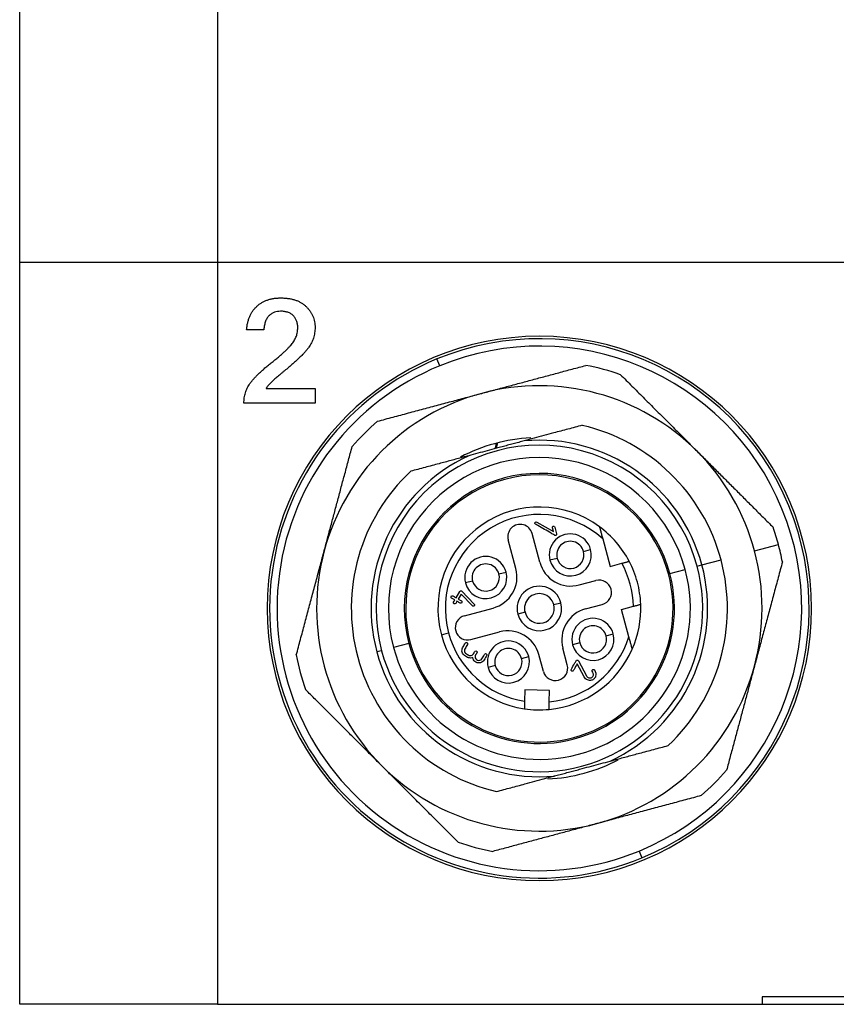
# Model space of a CAD drawing. Header units: inches. Extents: x 0.86 to 7.63, y 2.11 to 8.98.
# Tile 1 of 9: x 0.98 to 1.63, y 4.51 to 5.29. Entities that reach past the tile are written whole.
import ezdxf

# ---------------------------------------------------------------- set-up
doc = ezdxf.new("R2010")
doc.units = ezdxf.units.IN
doc.header["$MEASUREMENT"] = 0

msp = doc.modelspace()

# ---------------------------------------------------------------- linework, layer by layer
at = {"color": 7, "linetype": 'Continuous', "lineweight": 25}
for p, q in [((0.97549, 5.10071), (0.97549, 5.49441)), ((1.13297, 5.49441), (1.13297, 5.10071)), ((0.97549, 4.51016), (0.97549, 5.10071)), ((0.97549, 5.10071), (1.13297, 5.10071)), ((1.13297, 5.10071), (1.13297, 4.51016)), ((1.13297, 5.10071), (2.11722, 5.10071)), ((1.16969, 5.04672), (1.15601, 5.04672)), ((1.3096, 5.01814), (1.30735, 5.0236)), ((1.17159, 5.00009), (1.21044, 5.00009)), ((1.21044, 5.00009), (1.21044, 4.98843)), ((1.21044, 4.98843), (1.15389, 4.98843)), ((1.3868, 4.89388), (1.40009, 4.88621)), ((1.40009, 4.88621), (1.39926, 4.8893)), ((1.40115, 4.88981), (1.40256, 4.88455)), ((1.38921, 4.8619), (1.3831, 4.88471)), ((1.43928, 4.88039), (1.44514, 4.85854)), ((1.3702, 4.8568), (1.36408, 4.87962)), ((1.56, 4.87097), (1.57901, 4.87607)), ((1.40302, 4.86494), (1.39732, 4.86341)), ((1.42394, 4.87054), (1.42964, 4.87207)), ((1.44514, 4.85854), (1.45449, 4.86105)), ((1.51437, 4.85875), (1.51817, 4.85977)), ((1.51817, 4.85977), (1.53338, 4.86384)), ((1.35671, 4.85253), (1.36242, 4.85406)), ((1.49155, 4.85263), (1.49267, 4.85293)), ((1.49267, 4.85293), (1.50486, 4.8562)), ((1.3358, 4.84693), (1.33009, 4.8454)), ((1.42055, 4.8438), (1.43386, 4.84737)), ((1.32261, 4.83357), (1.32556, 4.83869)), ((1.32662, 4.83658), (1.32431, 4.83259)), ((1.33565, 4.82722), (1.32662, 4.83658)), ((1.32713, 4.83889), (1.33709, 4.82859)), ((1.40028, 4.82818), (1.40599, 4.82971)), ((1.42565, 4.82479), (1.43896, 4.82835)), ((1.45431, 4.82431), (1.46366, 4.82682)), ((1.32929, 4.81935), (1.3521, 4.82546)), ((1.37747, 4.82207), (1.37176, 4.82054)), ((1.46016, 4.80246), (1.45431, 4.82431)), ((1.31092, 4.80424), (1.31662, 4.80576)), ((1.33438, 4.80033), (1.3572, 4.80645)), ((1.44195, 4.80332), (1.44766, 4.80485)), ((1.28509, 4.79731), (1.27289, 4.79405)), ((1.2862, 4.79761), (1.28509, 4.79731)), ((1.42104, 4.79771), (1.41533, 4.79619)), ((1.26338, 4.7915), (1.25958, 4.79048)), ((1.37473, 4.78531), (1.38043, 4.78683)), ((1.3921, 4.77504), (1.38854, 4.78835)), ((1.41112, 4.78013), (1.40755, 4.79344)), ((1.35381, 4.7797), (1.34811, 4.77817)), ((1.42454, 4.77066), (1.41901, 4.78101)), ((1.41994, 4.78346), (1.42637, 4.77141)), ((1.37733, 4.76044), (1.37709, 4.75125)), ((1.39701, 4.75993), (1.37733, 4.76044)), ((1.39677, 4.75074), (1.39701, 4.75993)), ((1.46816, 4.63211), (1.4704, 4.62665)), ((1.68415, 4.51607), (1.56604, 4.51607)), ((1.56604, 4.51607), (1.56604, 4.51016)), ((1.13297, 4.51016), (0.97549, 4.51016)), ((1.13297, 4.51016), (1.56604, 4.51016)), ((1.56604, 4.51016), (1.68415, 4.51016))]:
    msp.add_line(p, q, dxfattribs=at)
at = {"color": 7, "linetype": 'Continuous', "lineweight": 25, "flags": 128}
for points in [[(1.35453, 4.95654), (1.3537, 4.95278), (1.35366, 4.95245)], [(1.35566, 4.95683), (1.35491, 4.95401), (1.35469, 4.95273)]]:
    msp.add_lwpolyline(points, dxfattribs=at)
at = {"color": 7, "linetype": 'Continuous', "lineweight": 25}
for centre, radius, start, end in [((1.38887, 4.82512), 0.21654, 90, 270), ((1.38888, 4.82512), 0.21457, 292.33019, 112.33019), ((1.38887, 4.82512), 0.21654, 270, 90), ((1.38888, 4.82512), 0.20866, 292.33019, 112.33019), ((1.38888, 4.82512), 0.21457, 112.33019, 292.33019), ((1.38888, 4.82512), 0.20866, 112.33019, 292.33019), ((1.38887, 4.82512), 0.19685, 70.84117, 79.1573), ((1.38887, 4.82512), 0.17717, 44.99923, 104.99923), ((1.38887, 4.82512), 0.17717, 104.99923, 164.99923), ((1.38887, 4.82512), 0.19685, 130.84117, 139.1573), ((1.38888, 4.82512), 0.14961, 14.99923, 76.83265), ((1.38887, 4.82512), 0.13583, 92.87483, 117.52957), ((1.38888, 4.82512), 0.13386, 14.99923, 95.16101), ((1.38888, 4.82512), 0.12992, 14.99923, 194.99923), ((1.38888, 4.82512), 0.13386, 114.83746, 194.99923), ((1.38888, 4.82512), 0.12008, 14.99923, 194.99923), ((1.38887, 4.82512), 0.17717, 14.99923, 44.99923), ((1.38888, 4.82512), 0.14961, 133.16581, 256.83265), ((1.38888, 4.82512), 0.10745, 14.99923, 194.99923), ((1.38888, 4.82512), 0.1063, 14.99923, 194.99923), ((1.38888, 4.82512), 0.08071, 53.69397, 194.99923), ((1.38888, 4.82512), 0.0748, 47.63613, 194.99923), ((1.37359, 4.88217), 0.00984, 14.99923, 194.99923), ((1.38888, 4.82512), 0.08071, 27.67962, 53.69397), ((1.38887, 4.82512), 0.19685, 14.99923, 19.1573), ((1.41348, 4.86774), 0.01673, 14.99923, 194.99923), ((1.41348, 4.86774), 0.01083, 14.99923, 194.99923), ((1.38887, 4.82512), 0.19685, 10.84117, 14.99923), ((1.38887, 4.82512), 0.17717, 164.99923, 224.99923), ((1.34626, 4.84973), 0.01673, 14.99923, 194.99923), ((1.41348, 4.86774), 0.01673, 194.99923, 14.99923), ((1.41348, 4.86774), 0.01083, 194.99923, 14.99923), ((1.38887, 4.82512), 0.17717, 344.99923, 14.99923), ((1.38888, 4.82512), 0.12992, 194.99923, 14.99923), ((1.34626, 4.84973), 0.01083, 14.99923, 194.99923), ((1.41393, 4.86852), 0.02559, 194.99923, 284.99923), ((1.38888, 4.82512), 0.13386, 294.83746, 14.99923), ((1.38888, 4.82512), 0.0748, 1.299, 28.69947), ((1.38888, 4.82512), 0.08071, 14.99923, 27.67962), ((1.38888, 4.82512), 0.14961, 313.16581, 14.99923), ((1.38888, 4.82512), 0.12008, 194.99923, 14.99923), ((1.38888, 4.82512), 0.10745, 194.99923, 14.99923), ((1.38888, 4.82512), 0.1063, 194.99923, 14.99923), ((1.34626, 4.84973), 0.01673, 194.99923, 14.99923), ((1.34626, 4.84973), 0.01083, 194.99923, 14.99923), ((1.34548, 4.85018), 0.02559, 284.99923, 14.99923), ((1.38888, 4.82512), 0.01772, 14.99923, 194.99923), ((1.43641, 4.83786), 0.00984, 284.99923, 104.99923), ((1.38888, 4.82512), 0.08071, 2.31885, 14.99923), ((1.38888, 4.82512), 0.01181, 14.99923, 194.99923), ((1.38888, 4.82512), 0.01772, 194.99923, 14.99923), ((1.38888, 4.82512), 0.01181, 194.99923, 14.99923), ((1.38888, 4.82512), 0.08071, 336.30449, 2.31885), ((1.33183, 4.80984), 0.00984, 104.99923, 194.99923), ((1.43227, 4.80007), 0.02559, 104.99923, 194.99923), ((1.43149, 4.80052), 0.01673, 14.99923, 194.99923), ((1.43149, 4.80052), 0.01083, 14.99923, 194.99923), ((1.38888, 4.82512), 0.08071, 194.99923, 261.49451), ((1.38888, 4.82512), 0.0748, 194.99923, 260.93839), ((1.33183, 4.80984), 0.00984, 194.99923, 284.99923), ((1.36382, 4.78173), 0.02559, 14.99923, 104.99923), ((1.38888, 4.82512), 0.0748, 276.06008, 342.36233), ((1.43149, 4.80052), 0.01673, 194.99923, 14.99923), ((1.43149, 4.80052), 0.01083, 194.99923, 14.99923), ((1.36427, 4.7825), 0.01673, 14.99923, 194.99923), ((1.38887, 4.82512), 0.19685, 190.84117, 199.1573), ((1.38888, 4.82512), 0.13386, 194.99923, 275.16101), ((1.36427, 4.7825), 0.01673, 194.99923, 14.99923), ((1.36427, 4.7825), 0.01083, 14.99923, 194.99923), ((1.38888, 4.82512), 0.08071, 275.50396, 336.30449), ((1.36427, 4.7825), 0.01083, 194.99923, 14.99923), ((1.40161, 4.77759), 0.00984, 194.99923, 14.99923), ((1.38887, 4.82512), 0.17717, 284.99923, 344.99923), ((1.38888, 4.82512), 0.08071, 261.49451, 275.50396), ((1.38887, 4.82512), 0.13583, 272.87483, 297.52957), ((1.38887, 4.82512), 0.17717, 224.99923, 284.99923), ((1.38887, 4.82512), 0.19685, 310.84117, 319.1573), ((1.38887, 4.82512), 0.19685, 250.84117, 259.1573)]:
    msp.add_arc(centre, radius, start, end, dxfattribs=at)
for points, knots in [([(1.15601, 5.04672), (1.1561, 5.04771), (1.15629, 5.04964), (1.1568, 5.05244), (1.15753, 5.05505), (1.15846, 5.0575), (1.15959, 5.05977), (1.1609, 5.06189), (1.16243, 5.06381), (1.16416, 5.06555), (1.16604, 5.06711), (1.16808, 5.06846), (1.17026, 5.0696), (1.17257, 5.07055), (1.17502, 5.07128), (1.17762, 5.07179), (1.18035, 5.07211), (1.18223, 5.07215), (1.18318, 5.07216)], [0, 0, 0, 0, 0.071673, 0.139654, 0.204537, 0.267134, 0.327996, 0.387176, 0.446092, 0.504901, 0.563698, 0.621971, 0.68089, 0.740672, 0.801732, 0.865024, 0.931116, 1, 1, 1, 1]), ([(1.18318, 5.07216), (1.18425, 5.07214), (1.18633, 5.07209), (1.18935, 5.07179), (1.19217, 5.07123), (1.19482, 5.0705), (1.19727, 5.06952), (1.19952, 5.06832), (1.20159, 5.06691), (1.20344, 5.06528), (1.20507, 5.06351), (1.20651, 5.06165), (1.20772, 5.05969), (1.20873, 5.05764), (1.20949, 5.05549), (1.21003, 5.05326), (1.21038, 5.05094), (1.21042, 5.04936), (1.21044, 5.04856)], [0, 0, 0, 0, 0.078884, 0.153627, 0.224361, 0.291856, 0.356555, 0.419049, 0.480454, 0.541242, 0.600784, 0.658462, 0.715137, 0.771036, 0.826976, 0.883345, 0.940705, 1, 1, 1, 1]), ([(1.18295, 5.06156), (1.18214, 5.06152), (1.18054, 5.06144), (1.17822, 5.06081), (1.17605, 5.05974), (1.17439, 5.05853), (1.17318, 5.05733), (1.17236, 5.05626), (1.17167, 5.05504), (1.17105, 5.05367), (1.17057, 5.05214), (1.17015, 5.05048), (1.16986, 5.04865), (1.16974, 5.04738), (1.16969, 5.04672)], [0, 0, 0, 0, 0.108955, 0.215158, 0.321871, 0.432485, 0.490302, 0.550217, 0.61282, 0.679691, 0.751621, 0.828242, 0.911095, 1, 1, 1, 1]), ([(1.19666, 5.04846), (1.19666, 5.04896), (1.19664, 5.04993), (1.19647, 5.05135), (1.1962, 5.05269), (1.19579, 5.05394), (1.1953, 5.05511), (1.19468, 5.05619), (1.19395, 5.05719), (1.19312, 5.05811), (1.19217, 5.05891), (1.19114, 5.05964), (1.19, 5.06023), (1.18877, 5.06074), (1.18744, 5.06108), (1.18603, 5.06138), (1.18452, 5.06154), (1.18348, 5.06156), (1.18295, 5.06156)], [0, 0, 0, 0, 0.06919, 0.13495, 0.198542, 0.259047, 0.317563, 0.37503, 0.432199, 0.48931, 0.547065, 0.605038, 0.664156, 0.725509, 0.789259, 0.855862, 0.926202, 1, 1, 1, 1]), ([(1.15389, 4.98843), (1.15389, 4.98914), (1.15391, 4.99056), (1.15416, 4.99265), (1.15452, 4.99469), (1.15503, 4.99667), (1.15572, 4.99858), (1.15653, 5.00045), (1.1575, 5.00224), (1.15862, 5.00401), (1.15996, 5.00578), (1.16148, 5.00765), (1.16327, 5.00957), (1.16528, 5.0116), (1.16753, 5.01371), (1.17, 5.01592), (1.17272, 5.0182), (1.17561, 5.02052), (1.1785, 5.02282), (1.18118, 5.02507), (1.18364, 5.02716), (1.18584, 5.02915), (1.18782, 5.03099), (1.18952, 5.03273), (1.19101, 5.03431), (1.19226, 5.0358), (1.19332, 5.03726), (1.19421, 5.03873), (1.19496, 5.04026), (1.1956, 5.04181), (1.19608, 5.04342), (1.1964, 5.04507), (1.19663, 5.04675), (1.19665, 5.04789), (1.19666, 5.04846)], [0, 0, 0, 0, 0.0281246, 0.0555385, 0.0823454, 0.1089368, 0.1355414, 0.1619767, 0.1884854, 0.2154193, 0.2440064, 0.2753486, 0.3096334, 0.3467897, 0.3871752, 0.4303637, 0.4767119, 0.526221, 0.5755945, 0.6211946, 0.6633659, 0.7021019, 0.7374392, 0.7690909, 0.7973986, 0.8224275, 0.845353, 0.8678638, 0.8898163, 0.9117409, 0.9336336, 0.9554739, 0.9774944, 1, 1, 1, 1]), ([(1.21044, 5.04856), (1.21043, 5.04784), (1.2104, 5.04641), (1.21015, 5.04429), (1.20978, 5.04224), (1.20923, 5.04024), (1.20851, 5.03831), (1.20767, 5.03642), (1.20665, 5.03461), (1.20545, 5.03282), (1.20402, 5.031), (1.20233, 5.02905), (1.20034, 5.02694), (1.19807, 5.02468), (1.1955, 5.02227), (1.19265, 5.0197), (1.1895, 5.01697), (1.18672, 5.01463), (1.18444, 5.01276), (1.18282, 5.01138), (1.18131, 5.01008), (1.1799, 5.00887), (1.17859, 5.00774), (1.17742, 5.00666), (1.17634, 5.00567), (1.17537, 5.00475), (1.17452, 5.00391), (1.17377, 5.00315), (1.17314, 5.00245), (1.1726, 5.00185), (1.17219, 5.0013), (1.17189, 5.00083), (1.17167, 5.00044), (1.17161, 5.00019), (1.17159, 5.00009)], [0, 0, 0, 0, 0.033894, 0.066928, 0.099535, 0.131712, 0.16394, 0.195993, 0.228287, 0.261273, 0.296647, 0.336974, 0.381971, 0.432063, 0.487116, 0.546979, 0.61204, 0.681955, 0.71721, 0.750414, 0.781401, 0.81037, 0.837489, 0.862376, 0.885247, 0.905913, 0.924744, 0.941382, 0.956025, 0.968673, 0.979377, 0.987983, 0.99492, 1, 1, 1, 1]), ([(1.34302, 4.99625), (1.34631, 4.99713), (1.35295, 4.99891), (1.36297, 5.0016), (1.37312, 5.00432), (1.38342, 5.00708), (1.39385, 5.00987), (1.40441, 5.0127), (1.41512, 5.01557), (1.42229, 5.01749), (1.4259, 5.01846)], [0, 0, 0, 0, 0.118957, 0.239585, 0.361913, 0.48597, 0.611782, 0.739374, 0.868772, 1, 1, 1, 1]), ([(1.45347, 5.01107), (1.45649, 5.00805), (1.46248, 5.00206), (1.47141, 4.99313), (1.48021, 4.98433), (1.48888, 4.97566), (1.49742, 4.96712), (1.50582, 4.95872), (1.51139, 4.95315), (1.51415, 4.95039)], [0, 0, 0, 0, 0.149825, 0.297264, 0.442355, 0.585133, 0.725639, 0.863914, 1, 1, 1, 1]), ([(1.26014, 4.97404), (1.26426, 4.97515), (1.27244, 4.97734), (1.28464, 4.98061), (1.29666, 4.98383), (1.3085, 4.987), (1.32016, 4.99013), (1.33165, 4.99321), (1.33925, 4.99524), (1.34302, 4.99625)], [0, 0, 0, 0, 0.149825, 0.297264, 0.442355, 0.585133, 0.725639, 0.863914, 1, 1, 1, 1]), ([(1.42296, 4.9708), (1.42105, 4.97029), (1.41729, 4.96928), (1.41162, 4.96776), (1.406, 4.96626), (1.39963, 4.96455), (1.39253, 4.96265), (1.38469, 4.96054), (1.37944, 4.95914), (1.37683, 4.95844)], [0, 0, 0, 0, 0.128975, 0.255244, 0.379101, 0.500874, 0.671061, 0.83698, 1, 1, 1, 1]), ([(1.21774, 4.87098), (1.21862, 4.87427), (1.2204, 4.88091), (1.22309, 4.89093), (1.22581, 4.90108), (1.22857, 4.91138), (1.23136, 4.92181), (1.23419, 4.93237), (1.23706, 4.94308), (1.23898, 4.95025), (1.23995, 4.95386)], [0, 0, 0, 0, 0.118957, 0.239585, 0.361913, 0.48597, 0.611782, 0.739374, 0.868772, 1, 1, 1, 1]), ([(1.37683, 4.95844), (1.37537, 4.95805), (1.37244, 4.95726), (1.36803, 4.95608), (1.36362, 4.95491), (1.3592, 4.95373), (1.35377, 4.95228), (1.34737, 4.95055), (1.33998, 4.94857), (1.3351, 4.94726), (1.33265, 4.9466)], [0, 0, 0, 0, 0.100449, 0.20028, 0.29983, 0.399444, 0.49947, 0.666222, 0.83253, 1, 1, 1, 1]), ([(1.33265, 4.9466), (1.33109, 4.94618), (1.32796, 4.94534), (1.32327, 4.94409), (1.31857, 4.94283), (1.31385, 4.94156), (1.30691, 4.93971), (1.29771, 4.93724), (1.29031, 4.93526), (1.28653, 4.93424)], [0, 0, 0, 0, 0.097645, 0.196059, 0.295551, 0.396418, 0.498934, 0.744394, 1, 1, 1, 1]), ([(1.51415, 4.95039), (1.51656, 4.94798), (1.52141, 4.94313), (1.52875, 4.93579), (1.53618, 4.92835), (1.54372, 4.92082), (1.55135, 4.91318), (1.55909, 4.90545), (1.56692, 4.89761), (1.57217, 4.89236), (1.57482, 4.88972)], [0, 0, 0, 0, 0.118957, 0.239585, 0.361913, 0.48597, 0.611782, 0.739374, 0.868772, 1, 1, 1, 1]), ([(1.40256, 4.88455), (1.40275, 4.88388), (1.40242, 4.88342), (1.40193, 4.88314), (1.40175, 4.88311), (1.40136, 4.8832), (1.40114, 4.88333), (1.40003, 4.88396), (1.39739, 4.88549), (1.39299, 4.88803), (1.38902, 4.89032), (1.38682, 4.89159), (1.38594, 4.8921), (1.38546, 4.89234), (1.38526, 4.89285), (1.38526, 4.89304), (1.3854, 4.89345), (1.38555, 4.89369), (1.38599, 4.89412), (1.38636, 4.89413), (1.3868, 4.89388)], [0, 0, 0, 0, 0.0625, 0.0625, 0.09375, 0.09375, 0.125, 0.125, 0.25, 0.5, 0.75, 0.8125, 0.8125, 0.875, 0.875, 0.90625, 0.90625, 0.9375, 0.9375, 1, 1, 1, 1]), ([(1.39926, 4.8893), (1.39919, 4.88959), (1.39925, 4.88987), (1.39956, 4.89035), (1.39991, 4.89064), (1.40037, 4.89057), (1.40088, 4.89031), (1.40108, 4.8901), (1.40115, 4.88981)], [0, 0, 0, 0, 0.25, 0.25, 0.5, 0.75, 0.75, 1, 1, 1, 1]), ([(1.43666, 4.89016), (1.43667, 4.89015), (1.43667, 4.89012), (1.43674, 4.88988), (1.43684, 4.8895), (1.43701, 4.88888), (1.43728, 4.88787), (1.43775, 4.88611), (1.43843, 4.88357), (1.43898, 4.8815), (1.43928, 4.88039)], [0, 0, 0, 0, 0.058258, 0.117963, 0.181386, 0.250431, 0.364408, 0.500948, 0.733597, 1, 1, 1, 1]), ([(1.19553, 4.7881), (1.19664, 4.79222), (1.19883, 4.8004), (1.2021, 4.8126), (1.20532, 4.82462), (1.20849, 4.83646), (1.21162, 4.84812), (1.21469, 4.85961), (1.21673, 4.86721), (1.21774, 4.87098)], [0, 0, 0, 0, 0.1498245, 0.2972642, 0.4423546, 0.5851331, 0.7256391, 0.8639137, 1, 1, 1, 1]), ([(1.45449, 4.86105), (1.45487, 4.86115), (1.45562, 4.86135), (1.45671, 4.86164), (1.45772, 4.86191), (1.45861, 4.86215), (1.45937, 4.86235), (1.45991, 4.8625), (1.46028, 4.8626), (1.46033, 4.86261), (1.46035, 4.86261)], [0, 0, 0, 0, 0.1262866, 0.2486267, 0.3716966, 0.500093, 0.6212724, 0.7469751, 0.8732603, 1, 1, 1, 1]), ([(1.58221, 4.86215), (1.5811, 4.85802), (1.57891, 4.84984), (1.57564, 4.83764), (1.57242, 4.82562), (1.56925, 4.81378), (1.56612, 4.80212), (1.56304, 4.79063), (1.56101, 4.78303), (1.56, 4.77927)], [0, 0, 0, 0, 0.149825, 0.297264, 0.442355, 0.585133, 0.725639, 0.863914, 1, 1, 1, 1]), ([(1.32163, 4.83187), (1.32092, 4.83228), (1.32021, 4.83269), (1.31914, 4.8333), (1.31877, 4.8335), (1.31847, 4.83402), (1.3185, 4.83433), (1.31891, 4.83504), (1.31917, 4.83522), (1.31977, 4.83523), (1.32013, 4.83501), (1.32119, 4.83439), (1.3219, 4.83398), (1.32261, 4.83357)], [0, 0, 0, 0, 0.25, 0.25, 0.375, 0.375, 0.5, 0.5, 0.625, 0.625, 0.75, 0.75, 1, 1, 1, 1]), ([(1.32556, 4.83869), (1.32575, 4.83902), (1.3261, 4.83928), (1.32654, 4.83921), (1.32685, 4.83909), (1.32703, 4.83898), (1.32713, 4.83889)], [0, 0, 0, 0, 0.5, 0.75, 0.75, 1, 1, 1, 1]), ([(1.32333, 4.83088), (1.323, 4.83032), (1.32268, 4.82975), (1.32202, 4.82861), (1.32157, 4.82849), (1.32043, 4.82915), (1.32032, 4.8296), (1.32097, 4.83073), (1.3213, 4.8313), (1.32163, 4.83187)], [0, 0, 0, 0, 0.25, 0.25, 0.5, 0.5, 0.75, 0.75, 1, 1, 1, 1]), ([(1.32431, 4.83259), (1.32502, 4.83218), (1.32573, 4.83177), (1.3268, 4.83115), (1.32717, 4.83095), (1.32747, 4.83043), (1.32744, 4.83012), (1.32703, 4.82941), (1.32677, 4.82923), (1.32617, 4.82922), (1.32581, 4.82945), (1.32475, 4.83006), (1.32404, 4.83047), (1.32333, 4.83088)], [0, 0, 0, 0, 0.25, 0.25, 0.375, 0.375, 0.5, 0.5, 0.625, 0.625, 0.75, 0.75, 1, 1, 1, 1]), ([(1.33709, 4.82859), (1.3373, 4.82836), (1.3374, 4.82813), (1.33737, 4.82762), (1.33721, 4.82732), (1.33686, 4.82694), (1.33665, 4.82685), (1.33619, 4.82688), (1.33592, 4.82697), (1.33565, 4.82722)], [0, 0, 0, 0, 0.25, 0.25, 0.5, 0.5, 0.75, 0.75, 1, 1, 1, 1]), ([(1.46366, 4.82682), (1.46401, 4.82691), (1.46469, 4.82709), (1.46564, 4.82735), (1.46647, 4.82757), (1.46718, 4.82776), (1.46818, 4.82803), (1.46926, 4.82832), (1.46943, 4.82837), (1.46952, 4.82839)], [0, 0, 0, 0, 0.116072, 0.224259, 0.324545, 0.416926, 0.501413, 0.755413, 1, 1, 1, 1]), ([(1.46278, 4.79269), (1.46278, 4.7927), (1.46277, 4.79274), (1.4627, 4.79299), (1.4626, 4.79338), (1.46245, 4.79393), (1.46226, 4.79463), (1.46204, 4.79546), (1.46165, 4.79691), (1.46103, 4.79926), (1.46047, 4.80132), (1.46016, 4.80246)], [0, 0, 0, 0, 0.059934, 0.12183, 0.187115, 0.256967, 0.332298, 0.413769, 0.501835, 0.724934, 1, 1, 1, 1]), ([(1.33589, 4.78608), (1.33475, 4.7856), (1.33364, 4.78553), (1.33202, 4.78604), (1.33149, 4.78635), (1.33043, 4.78696), (1.32988, 4.78725), (1.32842, 4.78826), (1.32779, 4.7892), (1.32718, 4.79156), (1.3273, 4.79268), (1.32809, 4.79428), (1.32843, 4.79481), (1.32904, 4.79586), (1.32934, 4.79639), (1.3298, 4.79718), (1.32994, 4.79748), (1.33028, 4.79789), (1.33048, 4.79799), (1.33092, 4.79801), (1.3312, 4.79791), (1.33166, 4.79758), (1.33179, 4.79739), (1.33191, 4.79675), (1.3315, 4.7962), (1.33089, 4.79514), (1.33059, 4.79461), (1.32998, 4.79356), (1.32962, 4.79304), (1.32925, 4.79196), (1.32924, 4.7914), (1.32939, 4.79082)], [0, 0, 0, 0, 0.125, 0.125, 0.1875, 0.1875, 0.25, 0.25, 0.375, 0.375, 0.5, 0.5, 0.5625, 0.5625, 0.625, 0.625, 0.65625, 0.65625, 0.6875, 0.6875, 0.71875, 0.71875, 0.75, 0.75, 0.8125, 0.8125, 0.875, 0.875, 0.9375, 0.9375, 1, 1, 1, 1]), ([(1.32939, 4.79082), (1.32953, 4.79028), (1.3298, 4.78983), (1.33058, 4.7891), (1.33112, 4.78884), (1.33211, 4.78826), (1.3326, 4.78793), (1.33363, 4.78761), (1.33417, 4.78761), (1.33472, 4.78776)], [0, 0, 0, 0, 0.25, 0.25, 0.5, 0.5, 0.75, 0.75, 1, 1, 1, 1]), ([(1.33472, 4.78776), (1.33523, 4.7879), (1.33567, 4.78814), (1.33637, 4.78883), (1.33662, 4.78932), (1.33702, 4.79001), (1.33716, 4.79024), (1.33742, 4.7907), (1.33755, 4.79096), (1.33801, 4.79144), (1.3384, 4.79146), (1.33931, 4.79092), (1.33947, 4.79057), (1.33927, 4.78993), (1.33911, 4.78969), (1.33884, 4.78923), (1.33871, 4.789), (1.33831, 4.78831), (1.33802, 4.78785), (1.33777, 4.7869), (1.33778, 4.78641), (1.33791, 4.7859)], [0, 0, 0, 0, 0.125, 0.125, 0.25, 0.25, 0.3125, 0.3125, 0.375, 0.375, 0.5, 0.5, 0.625, 0.625, 0.6875, 0.6875, 0.75, 0.75, 0.875, 0.875, 1, 1, 1, 1]), ([(1.33791, 4.7859), (1.33808, 4.78527), (1.33842, 4.78476), (1.33943, 4.78397), (1.34007, 4.78373), (1.34131, 4.7837), (1.34199, 4.7839), (1.343, 4.78462), (1.34334, 4.7852), (1.34401, 4.78637), (1.34451, 4.78724), (1.34502, 4.78811), (1.34535, 4.78869), (1.34553, 4.78896), (1.34597, 4.78918), (1.34622, 4.78917), (1.34678, 4.78892), (1.34703, 4.7887), (1.34722, 4.78826), (1.3472, 4.78801), (1.34693, 4.78744), (1.34673, 4.78715), (1.34623, 4.78627), (1.34589, 4.78569), (1.34522, 4.78453), (1.34491, 4.78392), (1.34409, 4.78295), (1.3436, 4.78257), (1.34247, 4.78201), (1.3418, 4.78182), (1.34053, 4.7817), (1.33991, 4.78177), (1.33871, 4.78216), (1.33811, 4.78249), (1.33663, 4.78368), (1.33606, 4.78474), (1.33589, 4.78608)], [0, 0, 0, 0, 0.0625, 0.0625, 0.125, 0.125, 0.1875, 0.1875, 0.25, 0.25, 0.3125, 0.34375, 0.34375, 0.375, 0.375, 0.40625, 0.40625, 0.4375, 0.4375, 0.46875, 0.46875, 0.5, 0.5, 0.5625, 0.5625, 0.625, 0.625, 0.6875, 0.6875, 0.75, 0.75, 0.8125, 0.8125, 0.875, 0.875, 1, 1, 1, 1]), ([(1.41901, 4.78101), (1.41816, 4.77954), (1.41731, 4.77806), (1.41624, 4.77621), (1.41605, 4.77579), (1.41557, 4.77522), (1.41529, 4.77512), (1.41478, 4.77526), (1.41458, 4.77537), (1.41428, 4.7756), (1.41418, 4.77573), (1.41401, 4.77615), (1.41414, 4.7765), (1.4152, 4.77835), (1.41648, 4.78056), (1.41776, 4.78278), (1.4184, 4.78389), (1.41866, 4.78407), (1.41929, 4.78405), (1.41972, 4.78386), (1.41994, 4.78346)], [0, 0, 0, 0, 0.25, 0.25, 0.3125, 0.3125, 0.375, 0.375, 0.40625, 0.40625, 0.4375, 0.4375, 0.5, 0.5, 0.75, 0.875, 0.875, 0.9375, 0.9375, 1, 1, 1, 1]), ([(1.56, 4.77927), (1.55911, 4.77597), (1.55734, 4.76934), (1.55465, 4.75932), (1.55193, 4.74916), (1.54917, 4.73887), (1.54638, 4.72844), (1.54355, 4.71787), (1.54068, 4.70717), (1.53876, 4.7), (1.53779, 4.69638)], [0, 0, 0, 0, 0.118957, 0.239585, 0.361913, 0.48597, 0.611782, 0.739374, 0.868772, 1, 1, 1, 1]), ([(1.42637, 4.77141), (1.4268, 4.7706), (1.4275, 4.77008), (1.42861, 4.76977), (1.42899, 4.76975), (1.42977, 4.76986), (1.43017, 4.76999), (1.43117, 4.77056), (1.43172, 4.77122), (1.43197, 4.77291), (1.43167, 4.77395), (1.43096, 4.77517)], [0, 0, 0, 0, 0.25, 0.25, 0.375, 0.375, 0.5, 0.5, 0.75, 0.75, 1, 1, 1, 1]), ([(1.43262, 4.77622), (1.43383, 4.77434), (1.43417, 4.77263), (1.43339, 4.77035), (1.43291, 4.76962), (1.43178, 4.76856), (1.43109, 4.76819), (1.43028, 4.76797)], [0, 0, 0, 0, 0.5, 0.5, 0.75, 0.75, 1, 1, 1, 1]), ([(1.43096, 4.77517), (1.43082, 4.77541), (1.43079, 4.77566), (1.43095, 4.77616), (1.43114, 4.77641), (1.4315, 4.77667), (1.43171, 4.77671), (1.43218, 4.7766), (1.43247, 4.77646), (1.43262, 4.77622)], [0, 0, 0, 0, 0.25, 0.25, 0.5, 0.5, 0.75, 0.75, 1, 1, 1, 1]), ([(1.43028, 4.76797), (1.42918, 4.76768), (1.42812, 4.76775), (1.42609, 4.76863), (1.42519, 4.76944), (1.42454, 4.77066)], [0, 0, 0, 0, 0.5, 0.5, 1, 1, 1, 1]), ([(1.26359, 4.69985), (1.26118, 4.70226), (1.25632, 4.70712), (1.24899, 4.71445), (1.24155, 4.72189), (1.23402, 4.72942), (1.22638, 4.73706), (1.21865, 4.74479), (1.21081, 4.75263), (1.20556, 4.75788), (1.20292, 4.76052)], [0, 0, 0, 0, 0.118957, 0.239585, 0.361913, 0.48597, 0.611782, 0.739374, 0.868772, 1, 1, 1, 1]), ([(1.37709, 4.75125), (1.37708, 4.75086), (1.37706, 4.75009), (1.37703, 4.74898), (1.37701, 4.74795), (1.37698, 4.74675), (1.37694, 4.74553), (1.37694, 4.74538), (1.37694, 4.7453)], [0, 0, 0, 0, 0.1260856, 0.2483087, 0.371554, 0.5005903, 0.7483028, 1, 1, 1, 1]), ([(1.39662, 4.74479), (1.39662, 4.74481), (1.39662, 4.74485), (1.39663, 4.74519), (1.39664, 4.74575), (1.39667, 4.74674), (1.39671, 4.74839), (1.39675, 4.74995), (1.39677, 4.75074)], [0, 0, 0, 0, 0.125906, 0.247983, 0.371311, 0.500822, 0.747984, 1, 1, 1, 1]), ([(1.4451, 4.70365), (1.44666, 4.70406), (1.44979, 4.7049), (1.45448, 4.70616), (1.45918, 4.70742), (1.4639, 4.70868), (1.47084, 4.71054), (1.48004, 4.71301), (1.48744, 4.71499), (1.49122, 4.716)], [0, 0, 0, 0, 0.097645, 0.196059, 0.295551, 0.396418, 0.498934, 0.744394, 1, 1, 1, 1]), ([(1.40092, 4.69181), (1.40239, 4.6922), (1.40532, 4.69299), (1.40974, 4.69417), (1.41416, 4.69535), (1.41859, 4.69653), (1.42402, 4.69798), (1.43042, 4.6997), (1.43779, 4.70169), (1.44266, 4.70299), (1.4451, 4.70365)], [0, 0, 0, 0, 0.100673, 0.200724, 0.300492, 0.400325, 0.500572, 0.666956, 0.832901, 1, 1, 1, 1]), ([(1.32426, 4.63917), (1.32125, 4.64219), (1.31526, 4.64818), (1.30633, 4.65711), (1.29753, 4.66591), (1.28886, 4.67458), (1.28032, 4.68312), (1.27191, 4.69153), (1.26635, 4.69709), (1.26359, 4.69985)], [0, 0, 0, 0, 0.149825, 0.297264, 0.442355, 0.585133, 0.725639, 0.863914, 1, 1, 1, 1]), ([(1.3548, 4.67945), (1.3567, 4.67996), (1.36046, 4.68097), (1.36613, 4.68248), (1.37175, 4.68399), (1.37812, 4.68569), (1.38522, 4.6876), (1.39306, 4.6897), (1.39831, 4.69111), (1.40092, 4.69181)], [0, 0, 0, 0, 0.128975, 0.255244, 0.379101, 0.500874, 0.671061, 0.83698, 1, 1, 1, 1]), ([(1.5176, 4.6762), (1.51348, 4.67509), (1.5053, 4.6729), (1.4931, 4.66963), (1.48108, 4.66641), (1.46924, 4.66324), (1.45757, 4.66012), (1.44609, 4.65704), (1.43849, 4.655), (1.43472, 4.65399)], [0, 0, 0, 0, 0.149825, 0.297264, 0.442355, 0.585133, 0.725639, 0.863914, 1, 1, 1, 1]), ([(1.43472, 4.65399), (1.43143, 4.65311), (1.42479, 4.65133), (1.41477, 4.64865), (1.40461, 4.64593), (1.39432, 4.64317), (1.38389, 4.64037), (1.37333, 4.63754), (1.36262, 4.63467), (1.35545, 4.63275), (1.35184, 4.63179)], [0, 0, 0, 0, 0.118957, 0.239585, 0.361913, 0.48597, 0.611782, 0.739374, 0.868772, 1, 1, 1, 1])]:
    msp.add_open_spline(points, degree=3, knots=knots, dxfattribs=at)

doc.saveas('drawing.dxf')
